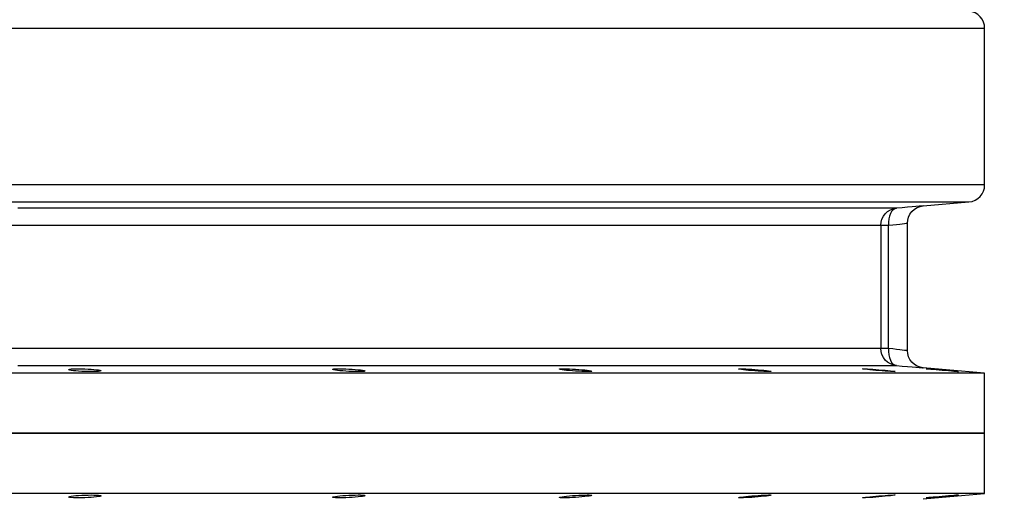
# Model space of a CAD drawing. Header units: millimetres. Extents: x 196 to 1773810, y -221320 to 153872.
# Tile 176 of 256: x 1164252 to 1164826, y -200042 to -199764. Entities that reach past the tile are written whole.
import ezdxf

# ---------------------------------------------------------------- set-up
doc = ezdxf.new("R2010")
doc.units = ezdxf.units.MM
doc.layers.get('Defpoints').update_dxf_attribs({"lineweight": 18})
doc.layers.add('00_Основной', color=163, linetype='Continuous', lineweight=40)
doc.layers.add('ТМ-размеры', color=25, linetype='Continuous', lineweight=20)
doc.styles.add('SFINKS', font='SFINKS.shx', dxfattribs={"width": 0.7, "oblique": 15})
doc.dimstyles.new('кира-50', dxfattribs={"dimtxt": 150, "dimasz": 40, "dimexe": 15, "dimexo": 0, "dimgap": 20, "dimtad": 1, "dimdec": 0, "dimrnd": 5, "dimdsep": 46, "dimtxsty": 'SFINKS', "dimblk1": 'OBLIQUE', "dimblk2": 'OBLIQUE', "dimsah": 1, "dimcen": 2.5, "dimclrd": 252, "dimclre": 252, "dimclrt": 252, "dimadec": 0, "dimazin": 0, "dimtfac": 1, "dimtdec": 0, "dimtofl": 0, "dimtmove": 0, "dimatfit": 3, "dimldrblk": 'OBLIQUE', "dimfxl": 15, "dimtfill": 1, "dimtolj": 1, "dimtzin": 0, "dimlwd": 20, "dimlwe": 20, "dimarcsym": 0})

# ---------------------------------------------------------------- blocks, each defined once
blk = doc.blocks.new('_Oblique')
at = {"color": 0, "linetype": 'ByBlock', "lineweight": -2}
blk.add_line((-0.5, -0.5), (0.5, 0.5), dxfattribs=at)
blk = doc.blocks.new('*D61')
at = {"layer": 'Defpoints', "color": 0, "linetype": 'ByBlock', "lineweight": 50, "transparency": 16777216}
for p in [(1163944.68, -194978.27), (1163944.68, -203390.23), (1165379.01, -203390.23)]:
    blk.add_point(p, dxfattribs=at)
at = {"layer": 'ТМ-размеры', "color": 252, "linetype": 'ByBlock', "lineweight": 20, "transparency": 16777216}
for p, q in [((1163944.68, -194978.27), (1165394.01, -194978.27)), ((1165379.01, -194978.27), (1165379.01, -203390.23)), ((1163944.68, -203390.23), (1165394.01, -203390.23))]:
    blk.add_line(p, q, dxfattribs=at)
at = {"layer": 'ТМ-размеры', "color": 252, "linetype": 'ByBlock', "lineweight": 20, "transparency": 16777216, "xscale": 40, "yscale": 40, "zscale": 40}
for p, rotation in [((1165379.01, -194978.27), 90), ((1165379.01, -203390.23), 270)]:
    blk.add_blockref('_Oblique', p, dxfattribs=dict(at, rotation=rotation))
at = {"layer": 'ТМ-размеры', "color": 252, "linetype": 'ByBlock', "transparency": 16777216, "insert": (1165284.01, -199184.25), "char_height": 150, "attachment_point": 5, "rotation": 90, "style": 'SFINKS', "bg_fill": 3, "box_fill_scale": 1.1, "bg_fill_color": 256, "bg_fill_true_color": 13158600, "bg_fill_transparency": 0}
blk.add_mtext('\\A1;8410', dxfattribs=at)

msp = doc.modelspace()

# ---------------------------------------------------------------- linework, layer by layer
at = {"layer": '00_Основной', "color": 252, "lineweight": 25, "ltscale": 10}
for p, q in [((1164814.67, -199859.85, 0.2), (1164814.67, -199768.66, 0.2)), ((1164778.8, -199872.14, 0.2), (1164805.54, -199869.81, 0.2)), ((1164754.17, -199883.41, 0.2), (1164754.17, -199955.1, 0.2)), ((1164758.6, -199955.1, 0.2), (1164758.6, -199883.41, 0.2)), ((1164769.68, -199956.45, 0.2), (1164769.68, -199882.06, 0.2)), ((1164814.67, -199969.5, 0.2), (1164778.8, -199966.37, 0.2)), ((1164814.67, -200004.5, 0.2), (1164814.67, -199969.5, 0.2)), ((1164814.67, -200039.51, 0.2), (1164814.67, -200004.5, 0.2)), ((1164778.8, -200042.64, 0.2), (1164814.67, -200039.51, 0.2))]:
    msp.add_line(p, q, dxfattribs=at)
at = {"layer": '00_Основной', "color": 252, "lineweight": 25, "ltscale": 10, "elevation": 0.2}
for points in [[(1164814.67, -199768.66), (1164814.51, -199766.82), (1164814, -199765.05), (1164813.16, -199763.38), (1164812.05, -199761.92), (1164810.68, -199760.67), (1164809.1, -199759.7), (1164807.36, -199759.04), (1164805.54, -199758.7)], [(1164236.34, -199768.66), (1164257.81, -199768.66), (1164279.04, -199768.66), (1164300.04, -199768.66), (1164320.8, -199768.66), (1164341.3, -199768.66), (1164361.52, -199768.66), (1164381.46, -199768.66), (1164401.09, -199768.66), (1164420.41, -199768.66), (1164439.4, -199768.66), (1164458.04, -199768.66), (1164476.35, -199768.66), (1164494.27, -199768.66), (1164511.81, -199768.66), (1164528.97, -199768.66), (1164545.72, -199768.66), (1164562.04, -199768.66), (1164577.95, -199768.66), (1164593.41, -199768.66), (1164608.44, -199768.66), (1164622.99, -199768.66), (1164637.09, -199768.66), (1164650.7, -199768.66), (1164663.83, -199768.66), (1164676.44, -199768.66), (1164688.56, -199768.66), (1164700.18, -199768.66), (1164711.26, -199768.66), (1164721.81, -199768.66), (1164731.83, -199768.66), (1164741.3, -199768.66), (1164750.22, -199768.66), (1164758.58, -199768.66), (1164766.39, -199768.66), (1164773.61, -199768.66), (1164780.27, -199768.66), (1164786.36, -199768.66), (1164791.86, -199768.66), (1164796.77, -199768.66), (1164801.09, -199768.66), (1164804.82, -199768.66), (1164807.96, -199768.66), (1164810.5, -199768.66), (1164812.43, -199768.66), (1164813.77, -199768.66), (1164814.52, -199768.66), (1164814.67, -199768.66)], [(1164814.67, -199859.85), (1164814.52, -199859.85), (1164813.77, -199859.85), (1164812.43, -199859.85), (1164810.5, -199859.85), (1164807.96, -199859.85), (1164804.82, -199859.85), (1164801.09, -199859.85), (1164796.77, -199859.85), (1164791.86, -199859.85), (1164786.36, -199859.85), (1164780.27, -199859.85), (1164773.61, -199859.85), (1164766.39, -199859.85), (1164758.58, -199859.85), (1164750.22, -199859.85), (1164741.3, -199859.85), (1164731.83, -199859.85), (1164721.81, -199859.85), (1164711.26, -199859.85), (1164700.18, -199859.85), (1164688.56, -199859.85), (1164676.44, -199859.85), (1164663.83, -199859.85), (1164650.7, -199859.85), (1164637.09, -199859.85), (1164622.99, -199859.85), (1164608.44, -199859.85), (1164593.41, -199859.85), (1164577.95, -199859.85), (1164562.04, -199859.85), (1164545.72, -199859.85), (1164528.97, -199859.85), (1164511.81, -199859.85), (1164494.27, -199859.85), (1164476.35, -199859.85), (1164458.04, -199859.85), (1164439.4, -199859.85), (1164420.41, -199859.85), (1164401.09, -199859.85), (1164381.46, -199859.85), (1164361.52, -199859.85), (1164341.3, -199859.85), (1164320.8, -199859.85), (1164300.04, -199859.85), (1164279.04, -199859.85), (1164257.81, -199859.85), (1164236.34, -199859.85)], [(1164805.54, -199869.81), (1164807.36, -199869.47), (1164809.1, -199868.81), (1164810.68, -199867.85), (1164812.05, -199866.59), (1164813.16, -199865.12), (1164814, -199863.47), (1164814.51, -199861.68), (1164814.67, -199859.85)], [(1164233.3, -199869.81), (1164254.54, -199869.81), (1164275.55, -199869.81), (1164296.33, -199869.81), (1164316.86, -199869.81), (1164337.15, -199869.81), (1164357.16, -199869.81), (1164376.89, -199869.81), (1164396.32, -199869.81), (1164415.44, -199869.81), (1164434.22, -199869.81), (1164452.68, -199869.81), (1164470.79, -199869.81), (1164488.51, -199869.81), (1164505.88, -199869.81), (1164522.84, -199869.81), (1164539.42, -199869.81), (1164555.58, -199869.81), (1164571.33, -199869.81), (1164586.62, -199869.81), (1164601.48, -199869.81), (1164615.89, -199869.81), (1164629.83, -199869.81), (1164643.31, -199869.81), (1164656.29, -199869.81), (1164668.78, -199869.81), (1164680.78, -199869.81), (1164692.26, -199869.81), (1164703.22, -199869.81), (1164713.67, -199869.81), (1164723.59, -199869.81), (1164732.96, -199869.81), (1164741.78, -199869.81), (1164750.06, -199869.81), (1164757.76, -199869.81), (1164764.93, -199869.81), (1164771.51, -199869.81), (1164777.54, -199869.81), (1164782.97, -199869.81), (1164787.84, -199869.81), (1164792.11, -199869.81), (1164795.8, -199869.81), (1164798.9, -199869.81), (1164801.41, -199869.81), (1164803.33, -199869.81), (1164804.66, -199869.81), (1164805.39, -199869.81), (1164805.54, -199869.81)], [(1164763.28, -199873.45), (1164762.28, -199873.45), (1164760.73, -199873.45), (1164758.66, -199873.45), (1164756.04, -199873.45), (1164752.9, -199873.45), (1164749.21, -199873.45), (1164745.02, -199873.45), (1164740.3, -199873.45), (1164735.05, -199873.45), (1164729.29, -199873.45), (1164723.01, -199873.45), (1164716.22, -199873.45), (1164708.93, -199873.45), (1164701.14, -199873.45), (1164692.85, -199873.45), (1164684.07, -199873.45), (1164674.81, -199873.45), (1164665.07, -199873.45), (1164654.85, -199873.45), (1164644.18, -199873.45), (1164633.05, -199873.45), (1164621.47, -199873.45), (1164609.43, -199873.45), (1164596.97, -199873.45), (1164584.08, -199873.45), (1164570.76, -199873.45), (1164557.05, -199873.45), (1164542.94, -199873.45), (1164528.42, -199873.45), (1164513.53, -199873.45), (1164498.26, -199873.45), (1164482.63, -199873.45), (1164466.65, -199873.45), (1164450.33, -199873.45), (1164433.67, -199873.45), (1164416.7, -199873.45), (1164399.41, -199873.45), (1164381.83, -199873.45), (1164363.97, -199873.45), (1164345.82, -199873.45), (1164327.42, -199873.45), (1164308.76, -199873.45), (1164289.87, -199873.45), (1164270.75, -199873.45), (1164251.42, -199873.45)], [(1164754.17, -199883.41), (1164754.34, -199881.58), (1164754.84, -199879.8), (1164755.67, -199878.14), (1164756.79, -199876.67), (1164758.16, -199875.42), (1164759.74, -199874.45), (1164761.46, -199873.79), (1164763.28, -199873.45)], [(1164763.28, -199873.45), (1164762.27, -199873.73), (1164761.31, -199874.35), (1164760.45, -199875.3), (1164759.73, -199876.54), (1164759.16, -199878.04), (1164758.77, -199879.72), (1164758.58, -199881.54), (1164758.6, -199883.41)], [(1164778.8, -199872.14), (1164778.8, -199872.14), (1164778.53, -199872.16), (1164777.76, -199872.24), (1164776.46, -199872.34), (1164774.67, -199872.49), (1164772.44, -199872.67), (1164769.77, -199872.9), (1164766.7, -199873.17), (1164763.28, -199873.45)], [(1164769.68, -199882.1), (1164769.83, -199880.38), (1164770.31, -199878.6), (1164771.14, -199876.89), (1164772.3, -199875.36), (1164773.74, -199874.06), (1164775.38, -199873.08), (1164777.1, -199872.45), (1164778.8, -199872.14)], [(1164248, -199883.41), (1164267.12, -199883.41), (1164286.03, -199883.41), (1164304.71, -199883.41), (1164323.16, -199883.41), (1164341.36, -199883.41), (1164359.3, -199883.41), (1164376.96, -199883.41), (1164394.35, -199883.41), (1164411.44, -199883.41), (1164428.23, -199883.41), (1164444.7, -199883.41), (1164460.84, -199883.41), (1164476.63, -199883.41), (1164492.09, -199883.41), (1164507.2, -199883.41), (1164521.91, -199883.41), (1164536.26, -199883.41), (1164550.23, -199883.41), (1164563.79, -199883.41), (1164576.96, -199883.41), (1164589.7, -199883.41), (1164602.02, -199883.41), (1164613.92, -199883.41), (1164625.38, -199883.41), (1164636.38, -199883.41), (1164646.95, -199883.41), (1164657.04, -199883.41), (1164666.68, -199883.41), (1164675.84, -199883.41), (1164684.52, -199883.41), (1164692.7, -199883.41), (1164700.42, -199883.41), (1164707.63, -199883.41), (1164714.33, -199883.41), (1164720.54, -199883.41), (1164726.24, -199883.41), (1164731.42, -199883.41), (1164736.1, -199883.41), (1164740.25, -199883.41), (1164743.88, -199883.41), (1164747, -199883.41), (1164749.58, -199883.41), (1164751.64, -199883.41), (1164753.16, -199883.41), (1164754.17, -199883.41)], [(1164754.17, -199883.41), (1164754.28, -199883.41), (1164754.53, -199883.41), (1164754.92, -199883.41), (1164755.42, -199883.41), (1164756.06, -199883.41), (1164756.8, -199883.41), (1164757.65, -199883.41), (1164758.6, -199883.41)], [(1164758.6, -199883.41), (1164761.14, -199883.12), (1164763.34, -199882.85), (1164765.2, -199882.64), (1164766.72, -199882.45), (1164768.01, -199882.3), (1164768.94, -199882.2), (1164769.49, -199882.13), (1164769.68, -199882.1), (1164769.68, -199882.1)], [(1164754.17, -199955.1), (1164753.16, -199955.1), (1164751.64, -199955.1), (1164749.58, -199955.1), (1164747, -199955.1), (1164743.88, -199955.1), (1164740.25, -199955.1), (1164736.1, -199955.1), (1164731.42, -199955.1), (1164726.24, -199955.1), (1164720.54, -199955.1), (1164714.33, -199955.1), (1164707.63, -199955.1), (1164700.42, -199955.1), (1164692.7, -199955.1), (1164684.52, -199955.1), (1164675.84, -199955.1), (1164666.68, -199955.1), (1164657.04, -199955.1), (1164646.95, -199955.1), (1164636.38, -199955.1), (1164625.38, -199955.1), (1164613.92, -199955.1), (1164602.02, -199955.1), (1164589.7, -199955.1), (1164576.96, -199955.1), (1164563.79, -199955.1), (1164550.23, -199955.1), (1164536.26, -199955.1), (1164521.91, -199955.1), (1164507.2, -199955.1), (1164492.09, -199955.1), (1164476.63, -199955.1), (1164460.84, -199955.1), (1164444.7, -199955.1), (1164428.23, -199955.1), (1164411.44, -199955.1), (1164394.35, -199955.1), (1164376.96, -199955.1), (1164359.3, -199955.1), (1164341.36, -199955.1), (1164323.16, -199955.1), (1164304.71, -199955.1), (1164286.03, -199955.1), (1164267.12, -199955.1), (1164248, -199955.1)], [(1164763.28, -199965.06), (1164761.46, -199964.72), (1164759.74, -199964.06), (1164758.16, -199963.1), (1164756.79, -199961.84), (1164755.67, -199960.37), (1164754.84, -199958.71), (1164754.34, -199956.93), (1164754.17, -199955.1)], [(1164758.6, -199955.1), (1164757.65, -199955.1), (1164756.8, -199955.1), (1164756.06, -199955.1), (1164755.42, -199955.1), (1164754.92, -199955.1), (1164754.53, -199955.1), (1164754.28, -199955.1), (1164754.17, -199955.1)], [(1164758.6, -199955.1), (1164758.58, -199956.97), (1164758.77, -199958.79), (1164759.16, -199960.47), (1164759.73, -199961.97), (1164760.45, -199963.21), (1164761.31, -199964.16), (1164762.27, -199964.78), (1164763.28, -199965.06)], [(1164769.68, -199956.41), (1164769.49, -199956.38), (1164768.94, -199956.31), (1164768.02, -199956.21), (1164766.72, -199956.06), (1164765.22, -199955.87), (1164763.35, -199955.66), (1164761.14, -199955.39), (1164758.6, -199955.1)], [(1164778.8, -199966.37), (1164777.1, -199966.06), (1164775.38, -199965.42), (1164773.74, -199964.45), (1164772.3, -199963.15), (1164771.14, -199961.62), (1164770.31, -199959.91), (1164769.83, -199958.13), (1164769.68, -199956.41)], [(1164251.42, -199965.06), (1164270.75, -199965.06), (1164289.87, -199965.06), (1164308.76, -199965.06), (1164327.42, -199965.06), (1164345.82, -199965.06), (1164363.97, -199965.06), (1164381.83, -199965.06), (1164399.41, -199965.06), (1164416.7, -199965.06), (1164433.67, -199965.06), (1164450.33, -199965.06), (1164466.65, -199965.06), (1164482.63, -199965.06), (1164498.26, -199965.06), (1164513.53, -199965.06), (1164528.42, -199965.06), (1164542.94, -199965.06), (1164557.05, -199965.06), (1164570.76, -199965.06), (1164584.08, -199965.06), (1164596.97, -199965.06), (1164609.43, -199965.06), (1164621.47, -199965.06), (1164633.05, -199965.06), (1164644.18, -199965.06), (1164654.85, -199965.06), (1164665.07, -199965.06), (1164674.81, -199965.06), (1164684.07, -199965.06), (1164692.85, -199965.06), (1164701.14, -199965.06), (1164708.93, -199965.06), (1164716.22, -199965.06), (1164723.01, -199965.06), (1164729.29, -199965.06), (1164735.05, -199965.06), (1164740.3, -199965.06), (1164745.02, -199965.06), (1164749.21, -199965.06), (1164752.9, -199965.06), (1164756.04, -199965.06), (1164758.66, -199965.06), (1164760.73, -199965.06), (1164762.28, -199965.06), (1164763.28, -199965.06)], [(1164763.28, -199965.06), (1164766.7, -199965.34), (1164769.77, -199965.61), (1164772.44, -199965.84), (1164774.68, -199966.02), (1164776.46, -199966.17), (1164777.75, -199966.27), (1164778.53, -199966.34), (1164778.8, -199966.37)], [(1164814.67, -199969.5), (1164814.38, -199969.5), (1164813.49, -199969.5), (1164812, -199969.5), (1164809.9, -199969.5), (1164807.24, -199969.5), (1164803.96, -199969.5), (1164800.11, -199969.5), (1164795.67, -199969.5), (1164790.64, -199969.5), (1164785.03, -199969.5), (1164778.85, -199969.5), (1164772.1, -199969.5), (1164764.78, -199969.5), (1164756.89, -199969.5), (1164748.45, -199969.5), (1164739.46, -199969.5), (1164729.92, -199969.5), (1164719.85, -199969.5), (1164709.25, -199969.5), (1164698.12, -199969.5), (1164686.48, -199969.5), (1164674.33, -199969.5), (1164661.67, -199969.5), (1164648.52, -199969.5), (1164634.9, -199969.5), (1164620.79, -199969.5), (1164606.23, -199969.5), (1164591.21, -199969.5), (1164575.75, -199969.5), (1164559.86, -199969.5), (1164543.54, -199969.5), (1164526.82, -199969.5), (1164509.69, -199969.5), (1164492.18, -199969.5), (1164474.3, -199969.5), (1164456.05, -199969.5), (1164437.44, -199969.5), (1164418.51, -199969.5), (1164399.24, -199969.5), (1164379.67, -199969.5), (1164359.8, -199969.5), (1164339.65, -199969.5), (1164319.22, -199969.5), (1164298.53, -199969.5), (1164277.61, -199969.5), (1164256.45, -199969.5), (1164235.09, -199969.5)], [(1164814.67, -200004.5), (1164814.38, -200004.5), (1164813.49, -200004.5), (1164812, -200004.5), (1164809.9, -200004.5), (1164807.24, -200004.5), (1164803.96, -200004.5), (1164800.11, -200004.5), (1164795.67, -200004.5), (1164790.64, -200004.5), (1164785.03, -200004.5), (1164778.85, -200004.5), (1164772.1, -200004.5), (1164764.78, -200004.5), (1164756.89, -200004.5), (1164748.45, -200004.5), (1164739.46, -200004.5), (1164729.92, -200004.5), (1164719.85, -200004.5), (1164709.25, -200004.5), (1164698.12, -200004.5), (1164686.48, -200004.5), (1164674.33, -200004.5), (1164661.67, -200004.5), (1164648.52, -200004.5), (1164634.9, -200004.5), (1164620.79, -200004.5), (1164606.23, -200004.5), (1164591.21, -200004.5), (1164575.75, -200004.5), (1164559.86, -200004.5), (1164543.54, -200004.5), (1164526.82, -200004.5), (1164509.69, -200004.5), (1164492.18, -200004.5), (1164474.3, -200004.5), (1164456.05, -200004.5), (1164437.44, -200004.5), (1164418.51, -200004.5), (1164399.24, -200004.5), (1164379.67, -200004.5), (1164359.8, -200004.5), (1164339.65, -200004.5), (1164319.22, -200004.5), (1164298.53, -200004.5), (1164277.61, -200004.5), (1164256.45, -200004.5), (1164235.09, -200004.5)], [(1164235.09, -200004.5), (1164256.45, -200004.5), (1164277.61, -200004.5), (1164298.53, -200004.5), (1164319.22, -200004.5), (1164339.65, -200004.5), (1164359.8, -200004.5), (1164379.67, -200004.5), (1164399.24, -200004.5), (1164418.51, -200004.5), (1164437.44, -200004.5), (1164456.05, -200004.5), (1164474.3, -200004.5), (1164492.18, -200004.5), (1164509.69, -200004.5), (1164526.82, -200004.5), (1164543.54, -200004.5), (1164559.86, -200004.5), (1164575.75, -200004.5), (1164591.21, -200004.5), (1164606.23, -200004.5), (1164620.79, -200004.5), (1164634.9, -200004.5), (1164648.52, -200004.5), (1164661.67, -200004.5), (1164674.33, -200004.5), (1164686.48, -200004.5), (1164698.12, -200004.5), (1164709.25, -200004.5), (1164719.85, -200004.5), (1164729.92, -200004.5), (1164739.46, -200004.5), (1164748.45, -200004.5), (1164756.89, -200004.5), (1164764.78, -200004.5), (1164772.1, -200004.5), (1164778.85, -200004.5), (1164785.03, -200004.5), (1164790.64, -200004.5), (1164795.67, -200004.5), (1164800.11, -200004.5), (1164803.96, -200004.5), (1164807.24, -200004.5), (1164809.9, -200004.5), (1164812, -200004.5), (1164813.49, -200004.5), (1164814.38, -200004.5), (1164814.67, -200004.5)], [(1164814.67, -200039.51), (1164814.38, -200039.51), (1164813.49, -200039.51), (1164812, -200039.51), (1164809.9, -200039.51), (1164807.24, -200039.51), (1164803.96, -200039.51), (1164800.11, -200039.51), (1164795.67, -200039.51), (1164790.64, -200039.51), (1164785.03, -200039.51), (1164778.85, -200039.51), (1164772.1, -200039.51), (1164764.78, -200039.51), (1164756.89, -200039.51), (1164748.45, -200039.51), (1164739.46, -200039.51), (1164729.92, -200039.51), (1164719.85, -200039.51), (1164709.25, -200039.51), (1164698.12, -200039.51), (1164686.48, -200039.51), (1164674.33, -200039.51), (1164661.67, -200039.51), (1164648.52, -200039.51), (1164634.9, -200039.51), (1164620.79, -200039.51), (1164606.23, -200039.51), (1164591.21, -200039.51), (1164575.75, -200039.51), (1164559.86, -200039.51), (1164543.54, -200039.51), (1164526.82, -200039.51), (1164509.69, -200039.51), (1164492.18, -200039.51), (1164474.3, -200039.51), (1164456.05, -200039.51), (1164437.44, -200039.51), (1164418.51, -200039.51), (1164399.24, -200039.51), (1164379.67, -200039.51), (1164359.8, -200039.51), (1164339.65, -200039.51), (1164319.22, -200039.51), (1164298.53, -200039.51), (1164277.61, -200039.51), (1164256.45, -200039.51), (1164235.09, -200039.51)]]:
    msp.add_lwpolyline(points, dxfattribs=at)
for points in [[(1164283.69, -199966.98), (1164285.13, -199966.94), (1164286.79, -199966.92), (1164288.57, -199966.95), (1164290.42, -199966.99), (1164292.25, -199967.08), (1164294.05, -199967.19), (1164295.7, -199967.32), (1164297.12, -199967.46), (1164298.29, -199967.61), (1164299.17, -199967.78), (1164299.72, -199967.94), (1164299.9, -199968.09), (1164299.72, -199968.23), (1164299.17, -199968.36), (1164298.29, -199968.46), (1164297.12, -199968.53), (1164295.7, -199968.57), (1164294.03, -199968.59), (1164292.24, -199968.56), (1164290.4, -199968.52), (1164288.56, -199968.43), (1164286.78, -199968.33), (1164285.11, -199968.2), (1164283.69, -199968.05), (1164282.5, -199967.9), (1164281.63, -199967.74), (1164281.08, -199967.57), (1164280.91, -199967.42), (1164281.08, -199967.28), (1164281.63, -199967.15), (1164282.5, -199967.05)], [(1164437.57, -199966.94), (1164439.01, -199966.92), (1164440.68, -199966.95), (1164442.47, -199967.01), (1164444.3, -199967.08), (1164446.14, -199967.19), (1164447.93, -199967.32), (1164449.58, -199967.47), (1164451.02, -199967.63), (1164452.18, -199967.78), (1164453.06, -199967.95), (1164453.62, -199968.11), (1164453.8, -199968.25), (1164453.62, -199968.36), (1164453.06, -199968.46), (1164452.19, -199968.53), (1164451.02, -199968.57), (1164449.58, -199968.59), (1164447.93, -199968.56), (1164446.14, -199968.5), (1164444.29, -199968.43), (1164442.45, -199968.32), (1164440.68, -199968.19), (1164439.01, -199968.05), (1164437.58, -199967.9), (1164436.4, -199967.72), (1164435.52, -199967.57), (1164434.97, -199967.42), (1164434.79, -199967.28), (1164434.97, -199967.15), (1164435.51, -199967.05), (1164436.4, -199966.98)], [(1164569.64, -199966.92), (1164571.08, -199966.95), (1164572.73, -199967.01), (1164574.52, -199967.09), (1164576.35, -199967.2), (1164578.19, -199967.33), (1164579.98, -199967.48), (1164581.63, -199967.64), (1164583.05, -199967.8), (1164584.23, -199967.96), (1164585.12, -199968.11), (1164585.67, -199968.25), (1164585.85, -199968.38), (1164585.67, -199968.47), (1164585.12, -199968.54), (1164584.24, -199968.57), (1164583.07, -199968.59), (1164581.64, -199968.56), (1164579.98, -199968.5), (1164578.19, -199968.42), (1164576.35, -199968.32), (1164574.52, -199968.18), (1164572.73, -199968.04), (1164571.08, -199967.88), (1164569.64, -199967.71), (1164568.46, -199967.56), (1164567.58, -199967.4), (1164567.04, -199967.26), (1164566.86, -199967.13), (1164567.02, -199967.05), (1164567.58, -199966.98), (1164568.45, -199966.94)], [(1164674.09, -199966.95), (1164675.52, -199967.01), (1164677.18, -199967.09), (1164678.97, -199967.2), (1164680.8, -199967.34), (1164682.64, -199967.48), (1164684.43, -199967.66), (1164686.08, -199967.81), (1164687.51, -199967.96), (1164688.68, -199968.12), (1164689.55, -199968.26), (1164690.12, -199968.38), (1164690.3, -199968.47), (1164690.12, -199968.54), (1164689.57, -199968.57), (1164688.69, -199968.59), (1164687.52, -199968.56), (1164686.08, -199968.5), (1164684.43, -199968.42), (1164682.64, -199968.3), (1164680.8, -199968.18), (1164678.97, -199968.02), (1164677.18, -199967.87), (1164675.52, -199967.7), (1164674.09, -199967.54), (1164672.92, -199967.39), (1164672.03, -199967.24), (1164671.49, -199967.13), (1164671.29, -199967.04), (1164671.48, -199966.96), (1164672.03, -199966.94), (1164672.9, -199966.92)], [(1164746.36, -199967.02), (1164747.79, -199967.1), (1164749.45, -199967.22), (1164751.23, -199967.36), (1164753.07, -199967.5), (1164754.9, -199967.66), (1164756.69, -199967.82), (1164758.34, -199967.98), (1164759.78, -199968.14), (1164760.96, -199968.26), (1164761.83, -199968.39), (1164762.39, -199968.47), (1164762.58, -199968.54), (1164762.39, -199968.57), (1164761.84, -199968.59), (1164760.97, -199968.56), (1164759.8, -199968.5), (1164758.37, -199968.4), (1164756.71, -199968.29), (1164754.92, -199968.16), (1164753.08, -199968.02), (1164751.25, -199967.85), (1164749.47, -199967.7), (1164747.81, -199967.53), (1164746.38, -199967.39), (1164745.19, -199967.24), (1164744.32, -199967.12), (1164743.77, -199967.04), (1164743.57, -199966.96), (1164743.75, -199966.94), (1164744.3, -199966.92), (1164745.18, -199966.95)], [(1164783.29, -199967.1), (1164784.73, -199967.22), (1164786.4, -199967.36), (1164788.18, -199967.52), (1164790.01, -199967.67), (1164791.84, -199967.82), (1164793.63, -199967.99), (1164795.29, -199968.15), (1164796.71, -199968.28), (1164797.9, -199968.39), (1164798.77, -199968.49), (1164799.34, -199968.54), (1164799.52, -199968.59), (1164799.34, -199968.59), (1164798.79, -199968.54), (1164797.91, -199968.49), (1164796.74, -199968.4), (1164795.32, -199968.29), (1164793.66, -199968.15), (1164791.87, -199968.01), (1164790.04, -199967.85), (1164788.2, -199967.68), (1164786.42, -199967.53), (1164784.76, -199967.37), (1164783.32, -199967.23), (1164782.15, -199967.12), (1164781.26, -199967.02), (1164780.71, -199966.96), (1164780.53, -199966.92), (1164780.7, -199966.92), (1164781.25, -199966.96), (1164782.12, -199967.02)], [(1164283.69, -200042.04), (1164282.5, -200041.95), (1164281.63, -200041.85), (1164281.08, -200041.72), (1164280.91, -200041.58), (1164281.08, -200041.43), (1164281.63, -200041.27), (1164282.5, -200041.1), (1164283.68, -200040.95), (1164285.1, -200040.81), (1164286.75, -200040.68), (1164288.54, -200040.57), (1164290.39, -200040.5), (1164292.24, -200040.44), (1164294.03, -200040.43), (1164295.68, -200040.44), (1164297.12, -200040.48), (1164298.29, -200040.55), (1164299.17, -200040.65), (1164299.72, -200040.76), (1164299.9, -200040.9), (1164299.72, -200041.06), (1164299.18, -200041.23), (1164298.31, -200041.38), (1164297.14, -200041.54), (1164295.7, -200041.7), (1164294.05, -200041.82), (1164292.27, -200041.94), (1164290.42, -200042.01), (1164288.58, -200042.06), (1164286.79, -200042.08), (1164285.13, -200042.08)], [(1164437.57, -200042.08), (1164436.4, -200042.04), (1164435.52, -200041.96), (1164434.97, -200041.86), (1164434.79, -200041.74), (1164434.97, -200041.6), (1164435.52, -200041.44), (1164436.4, -200041.29), (1164437.57, -200041.12), (1164439, -200040.96), (1164440.63, -200040.82), (1164442.42, -200040.7), (1164444.27, -200040.58), (1164446.12, -200040.5), (1164447.93, -200040.44), (1164449.58, -200040.43), (1164451, -200040.43), (1164452.18, -200040.47), (1164453.06, -200040.54), (1164453.62, -200040.64), (1164453.8, -200040.76), (1164453.62, -200040.9), (1164453.06, -200041.05), (1164452.19, -200041.22), (1164451.02, -200041.37), (1164449.59, -200041.54), (1164447.94, -200041.68), (1164446.15, -200041.81), (1164444.32, -200041.92), (1164442.47, -200042.01), (1164440.68, -200042.06), (1164439.02, -200042.08)], [(1164569.64, -200042.08), (1164568.45, -200042.08), (1164567.58, -200042.04), (1164567.02, -200041.96), (1164566.86, -200041.86), (1164567.04, -200041.75), (1164567.59, -200041.61), (1164568.46, -200041.46), (1164569.64, -200041.29), (1164571.05, -200041.13), (1164572.7, -200040.98), (1164574.49, -200040.82), (1164576.34, -200040.7), (1164578.19, -200040.58), (1164579.98, -200040.5), (1164581.63, -200040.44), (1164583.07, -200040.43), (1164584.24, -200040.43), (1164585.12, -200040.47), (1164585.67, -200040.54), (1164585.85, -200040.64), (1164585.67, -200040.75), (1164585.13, -200040.89), (1164584.24, -200041.05), (1164583.07, -200041.2), (1164581.64, -200041.37), (1164579.98, -200041.53), (1164578.2, -200041.67), (1164576.37, -200041.81), (1164574.52, -200041.92), (1164572.74, -200042.01), (1164571.08, -200042.06)], [(1164674.09, -200042.05), (1164672.9, -200042.08), (1164672.03, -200042.08), (1164671.48, -200042.04), (1164671.29, -200041.96), (1164671.49, -200041.88), (1164672.04, -200041.75), (1164672.92, -200041.61), (1164674.09, -200041.47), (1164675.51, -200041.3), (1164677.15, -200041.14), (1164678.94, -200040.98), (1164680.79, -200040.84), (1164682.64, -200040.71), (1164684.43, -200040.6), (1164686.08, -200040.51), (1164687.51, -200040.46), (1164688.68, -200040.43), (1164689.57, -200040.43), (1164690.12, -200040.47), (1164690.3, -200040.54), (1164690.12, -200040.62), (1164689.57, -200040.75), (1164688.69, -200040.88), (1164687.52, -200041.03), (1164686.08, -200041.19), (1164684.43, -200041.36), (1164682.65, -200041.51), (1164680.8, -200041.67), (1164678.97, -200041.8), (1164677.18, -200041.91), (1164675.52, -200041.99)], [(1164746.36, -200041.99), (1164745.18, -200042.05), (1164744.3, -200042.08), (1164743.75, -200042.08), (1164743.57, -200042.05), (1164743.77, -200041.98), (1164744.32, -200041.88), (1164745.19, -200041.77), (1164746.36, -200041.62), (1164747.79, -200041.47), (1164749.44, -200041.32), (1164751.22, -200041.14), (1164753.07, -200040.99), (1164754.92, -200040.85), (1164756.71, -200040.71), (1164758.36, -200040.6), (1164759.78, -200040.51), (1164760.96, -200040.46), (1164761.84, -200040.43), (1164762.39, -200040.43), (1164762.58, -200040.47), (1164762.39, -200040.52), (1164761.84, -200040.62), (1164760.97, -200040.74), (1164759.78, -200040.88), (1164758.36, -200041.02), (1164756.69, -200041.19), (1164754.92, -200041.34), (1164753.08, -200041.5), (1164751.25, -200041.65), (1164749.45, -200041.8), (1164747.79, -200041.91)], [(1164783.29, -200041.89), (1164782.12, -200041.99), (1164781.25, -200042.05), (1164780.7, -200042.08), (1164780.53, -200042.08), (1164780.71, -200042.05), (1164781.26, -200041.98), (1164782.15, -200041.89), (1164783.32, -200041.77), (1164784.74, -200041.64), (1164786.4, -200041.48), (1164788.18, -200041.33), (1164790.02, -200041.16), (1164791.87, -200041), (1164793.66, -200040.85), (1164795.32, -200040.72), (1164796.74, -200040.61), (1164797.91, -200040.51), (1164798.79, -200040.46), (1164799.34, -200040.43), (1164799.52, -200040.43), (1164799.34, -200040.46), (1164798.79, -200040.52), (1164797.91, -200040.61), (1164796.73, -200040.72), (1164795.29, -200040.86), (1164793.63, -200041.02), (1164791.84, -200041.18), (1164790.01, -200041.33), (1164788.18, -200041.5), (1164786.4, -200041.64), (1164784.73, -200041.78)]]:
    msp.add_lwpolyline(points, close=True, dxfattribs=at)

# ---------------------------------------------------------------- next in the draw order: dimensions: what is measured, and where the dimension line sits
at = {"layer": 'ТМ-размеры', "color": 3, "linetype": 'ByBlock'}
dim = msp.add_linear_dim(base=(1165379.01, -203390.23, 0.2), p1=(1163944.68, -194978.27, 0.2), p2=(1163944.68, -203390.23, 0.2), angle=90, dimstyle='кира-50', dxfattribs=at)
dim.commit()
dim.dimension.update_dxf_attribs({"geometry": '*D61', "text_midpoint": (1165284.01, -199184.25, 0.2)})

doc.saveas('drawing.dxf')
